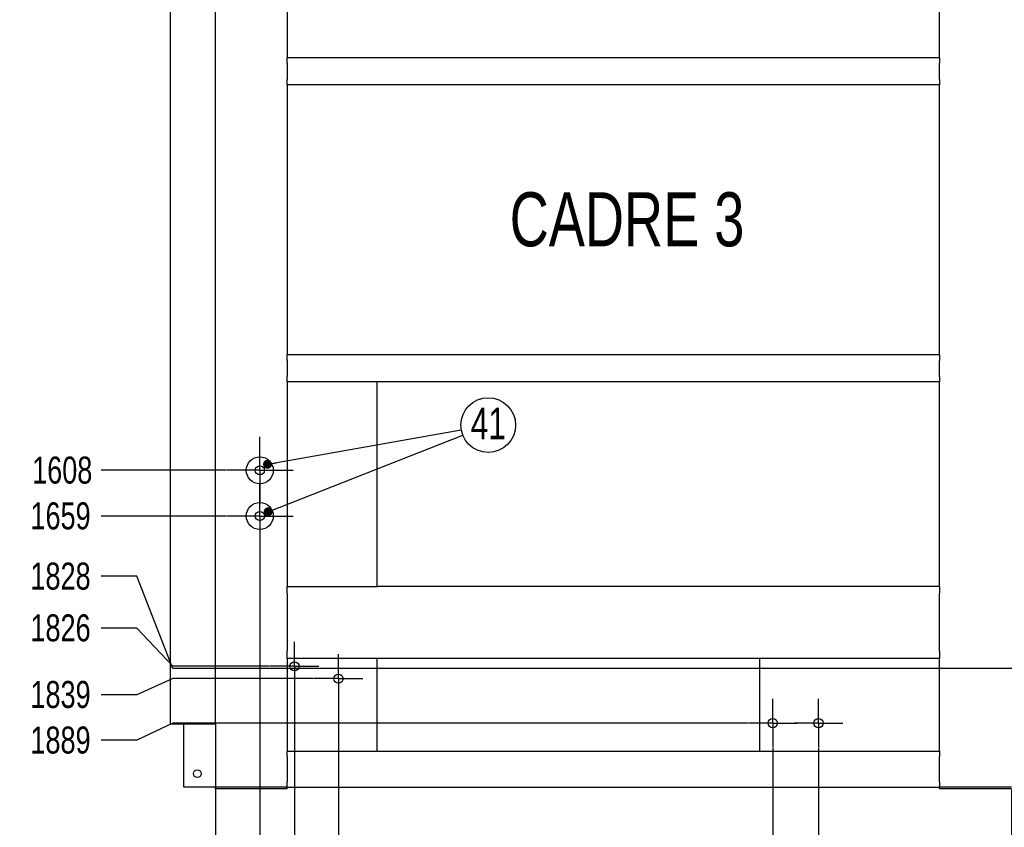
# Model space of a CAD drawing. Header units: millimetres. Extents: x 0 to 841, y 0 to 594.
# Tile 7 of 13: x 387 to 496, y 120 to 209. Entities that reach past the tile are written whole.
import ezdxf

# ---------------------------------------------------------------- set-up
doc = ezdxf.new("R2010")
doc.units = ezdxf.units.MM
doc.header["$PDSIZE"] = -1
doc.linetypes.add('CENTERX2', pattern=[20.32, 12.7, -2.54, 2.54, -2.54])
for name, color, linetype in [('COTES', 1, 'Continuous'), ('NOTES', 6, 'Continuous'), ('TRAIT-MIXTES', 3, 'CENTERX2')]:
    doc.layers.add(name, color=color, linetype=linetype)
doc.layers.add('TRAIT-FORT', color=4, linetype='Continuous', lineweight=25)
doc.styles.add('SLDTEXTSTYLE0', font='TXT', dxfattribs={"width": 0.75})
doc.dimstyles.new('SLDDIMSTYLE4', dxfattribs={"dimtxt": 3, "dimasz": 0.333333, "dimexe": 0, "dimexo": 0.0625, "dimgap": 0.75, "dimtad": 0, "dimtih": 1, "dimtoh": 1, "dimdec": 0, "dimlfac": 10, "dimrnd": 1e-09, "dimdsep": 46, "dimtxsty": 'SLDTEXTSTYLE0', "dimblk1": 'ORIGIN', "dimblk2": 'ORIGIN', "dimsah": 1, "dimcen": 0.09, "dimadec": 0, "dimazin": 2, "dimtfac": 1, "dimtdec": 0, "dimtofl": 0, "dimtmove": 0, "dimatfit": 3, "dimldrblk": 'ORIGIN', "dimfxl": 1, "dimfrac": 2, "dimtolj": 1, "dimtzin": 12, "dimarcsym": 0})
doc.dimstyles.new('SLDDIMSTYLE5', dxfattribs={"dimtxt": 3, "dimasz": 2, "dimexe": 0, "dimexo": 0.0625, "dimgap": 0.75, "dimtad": 0, "dimtih": 1, "dimtoh": 1, "dimdec": 0, "dimlfac": 10, "dimrnd": 1e-09, "dimzin": 12, "dimdsep": 46, "dimtxsty": 'SLDTEXTSTYLE0', "dimsah": 1, "dimcen": 0.09, "dimadec": 0, "dimazin": 3, "dimtfac": 1, "dimtdec": 0, "dimtofl": 0, "dimtmove": 0, "dimatfit": 3, "dimfxl": 1, "dimfrac": 2, "dimtolj": 1, "dimtzin": 12, "dimarcsym": 0})
doc.dimstyles.new('SLDDIMSTYLE6', dxfattribs={"dimtxt": 0.18, "dimasz": 1, "dimexe": 0, "dimexo": 0.0625, "dimgap": 0, "dimtad": 0, "dimtih": 1, "dimtoh": 1, "dimdec": 0, "dimrnd": 1e-09, "dimzin": 0, "dimdsep": 46, "dimtxsty": 'Standard', "dimblk1": 'DOT', "dimblk2": 'DOT', "dimsah": 1, "dimcen": 0.09, "dimadec": 0, "dimazin": 0, "dimtfac": 1, "dimtdec": 0, "dimtofl": 0, "dimtmove": 0, "dimatfit": 3, "dimldrblk": 'DOT', "dimfxl": 1, "dimfrac": 2, "dimtolj": 1, "dimtzin": 0, "dimarcsym": 0})

# ---------------------------------------------------------------- blocks, each defined once
blk = doc.blocks.new('_D_63')
at = {"layer": 'COTES', "color": 0, "lineweight": -2, "transparency": 16777216}
blk.add_line((409.81, 159.38), (395.92, 159.38), dxfattribs=at)
at = {"layer": 'Defpoints', "color": 0, "transparency": 16777216}
for p in [(497.13, 320.19), (395.92, 159.38), (409.87, 159.38)]:
    blk.add_point(p, dxfattribs=at)
at = {"layer": 'COTES', "color": 0, "transparency": 16777216, "insert": (391.61, 159.38), "char_height": 3, "attachment_point": 5, "style": 'SLDTEXTSTYLE0'}
blk.add_mtext('\\A1;1608', dxfattribs=at)
blk = doc.blocks.new('_D_64')
at = {"layer": 'COTES', "color": 0, "lineweight": -2, "transparency": 16777216}
blk.add_line((409.81, 154.3), (395.92, 154.3), dxfattribs=at)
at = {"layer": 'Defpoints', "color": 0, "transparency": 16777216}
for p in [(497.13, 320.19), (395.92, 154.3), (409.87, 154.3)]:
    blk.add_point(p, dxfattribs=at)
at = {"layer": 'COTES', "color": 0, "transparency": 16777216, "insert": (391.42, 154.3), "char_height": 3, "attachment_point": 5, "style": 'SLDTEXTSTYLE0'}
blk.add_mtext('\\A1;1659', dxfattribs=at)
blk = doc.blocks.new('_D_65')
at = {"layer": 'COTES', "color": 0, "lineweight": -2, "transparency": 16777216}
for p, q in [((399.92, 147.61), (395.92, 147.61)), ((403.92, 137.36), (399.92, 147.61)), ((501.34, 137.36), (403.92, 137.36))]:
    blk.add_line(p, q, dxfattribs=at)
at = {"layer": 'Defpoints', "color": 0, "transparency": 16777216}
for p in [(497.13, 320.19), (395.92, 147.61), (501.4, 137.36)]:
    blk.add_point(p, dxfattribs=at)
at = {"layer": 'COTES', "color": 0, "transparency": 16777216, "insert": (391.42, 147.61), "char_height": 3, "attachment_point": 5, "style": 'SLDTEXTSTYLE0'}
blk.add_mtext('\\A1;1828', dxfattribs=at)
blk = doc.blocks.new('_D_66')
at = {"layer": 'COTES', "color": 0, "lineweight": -2, "transparency": 16777216}
for p, q in [((399.92, 141.86), (395.92, 141.86)), ((403.92, 137.61), (399.92, 141.86)), ((414.66, 137.61), (403.92, 137.61))]:
    blk.add_line(p, q, dxfattribs=at)
at = {"layer": 'Defpoints', "color": 0, "transparency": 16777216}
for p in [(497.13, 320.19), (395.92, 141.86), (414.72, 137.61)]:
    blk.add_point(p, dxfattribs=at)
at = {"layer": 'COTES', "color": 0, "transparency": 16777216, "insert": (391.42, 141.86), "char_height": 3, "attachment_point": 5, "style": 'SLDTEXTSTYLE0'}
blk.add_mtext('\\A1;1826', dxfattribs=at)
blk = doc.blocks.new('_D_67')
at = {"layer": 'COTES', "color": 0, "lineweight": -2, "transparency": 16777216}
for p, q in [((403.92, 136.24), (399.92, 134.46)), ((419.54, 136.24), (403.92, 136.24)), ((399.92, 134.46), (395.92, 134.46))]:
    blk.add_line(p, q, dxfattribs=at)
at = {"layer": 'Defpoints', "color": 0, "transparency": 16777216}
for p in [(497.13, 320.19), (419.6, 136.24), (395.92, 134.46)]:
    blk.add_point(p, dxfattribs=at)
at = {"layer": 'COTES', "color": 0, "transparency": 16777216, "insert": (391.42, 134.46), "char_height": 3, "attachment_point": 5, "style": 'SLDTEXTSTYLE0'}
blk.add_mtext('\\A1;1839', dxfattribs=at)
blk = doc.blocks.new('_D_68')
at = {"layer": 'COTES', "color": 0, "lineweight": -2, "transparency": 16777216}
for p, q in [((403.92, 131.3), (399.92, 129.4)), ((467.81, 131.3), (403.92, 131.3)), ((399.92, 129.4), (395.92, 129.4))]:
    blk.add_line(p, q, dxfattribs=at)
at = {"layer": 'Defpoints', "color": 0, "transparency": 16777216}
for p in [(497.13, 320.19), (467.88, 131.3), (395.92, 129.4)]:
    blk.add_point(p, dxfattribs=at)
at = {"layer": 'COTES', "color": 0, "transparency": 16777216, "insert": (391.42, 129.4), "char_height": 3, "attachment_point": 5, "style": 'SLDTEXTSTYLE0'}
blk.add_mtext('\\A1;1889', dxfattribs=at)
blk = doc.blocks.new('_D_90')
at = {"layer": 'COTES', "color": 0, "lineweight": -2, "transparency": 16777216}
blk.add_line((501.4, 140.39), (501.4, 330.19), dxfattribs=at)
at = {"layer": 'Defpoints', "color": 0, "transparency": 16777216}
for p in [(501.4, 330.19), (408.63, 316.19), (501.4, 140.33)]:
    blk.add_point(p, dxfattribs=at)
at = {"layer": 'COTES', "color": 0, "transparency": 16777216, "insert": (501.4, 333.94), "char_height": 3, "attachment_point": 5, "rotation": 90, "style": 'SLDTEXTSTYLE0'}
blk.add_mtext('\\A1;928', dxfattribs=at)
blk = doc.blocks.new('_D_91')
at = {"layer": 'COTES', "color": 0, "lineweight": -2, "transparency": 16777216}
blk.add_line((597.1, 157.37), (597.1, 330.19), dxfattribs=at)
at = {"layer": 'Defpoints', "color": 0, "transparency": 16777216}
for p in [(597.1, 330.19), (408.63, 316.19), (597.1, 157.31)]:
    blk.add_point(p, dxfattribs=at)
at = {"layer": 'COTES', "color": 0, "transparency": 16777216, "insert": (597.1, 334.69), "char_height": 3, "attachment_point": 5, "rotation": 90, "style": 'SLDTEXTSTYLE0'}
blk.add_mtext('\\A1;1885', dxfattribs=at)
blk = doc.blocks.new('_D_93')
at = {"layer": 'COTES', "color": 0, "lineweight": -2, "transparency": 16777216}
for p, q in [((622.54, 326.19), (622.54, 330.19)), ((625.14, 322.19), (622.54, 326.19)), ((625.14, 169.74), (625.14, 322.19))]:
    blk.add_line(p, q, dxfattribs=at)
at = {"layer": 'Defpoints', "color": 0, "transparency": 16777216}
for p in [(622.54, 330.19), (408.63, 316.19), (625.14, 169.67)]:
    blk.add_point(p, dxfattribs=at)
at = {"layer": 'COTES', "color": 0, "transparency": 16777216, "insert": (622.54, 334.69), "char_height": 3, "attachment_point": 5, "rotation": 90, "style": 'SLDTEXTSTYLE0'}
blk.add_mtext('\\A1;2165', dxfattribs=at)
blk = doc.blocks.new('_D_97')
at = {"layer": 'COTES', "color": 0, "lineweight": -2, "transparency": 16777216}
blk.add_line((408.63, 131.13), (408.63, 108.12), dxfattribs=at)
at = {"layer": 'Defpoints', "color": 0, "transparency": 16777216}
for p in [(408.63, 131.19), (408.63, 131.19), (408.63, 108.12)]:
    blk.add_point(p, dxfattribs=at)
at = {"layer": 'COTES', "color": 0, "transparency": 16777216, "insert": (408.63, 106.81), "char_height": 3, "attachment_point": 5, "rotation": 90, "style": 'SLDTEXTSTYLE0'}
blk.add_mtext('\\A1;0', dxfattribs=at)
blk = doc.blocks.new('_Origin')
at = {"color": 0, "linetype": 'ByBlock', "lineweight": -2}
blk.add_line((0, 0), (-1, 0), dxfattribs=at)
blk.add_circle((0, 0), 0.5, dxfattribs=at)
blk = doc.blocks.new('_D_98')
at = {"layer": 'COTES', "color": 0, "lineweight": -2, "transparency": 16777216}
for p, q in [((413.57, 150.54), (413.57, 116.12)), ((413.57, 116.12), (413.44, 112.12)), ((413.44, 112.12), (413.44, 108.12))]:
    blk.add_line(p, q, dxfattribs=at)
at = {"layer": 'Defpoints', "color": 0, "transparency": 16777216}
for p in [(413.57, 150.6), (408.63, 131.19), (413.44, 108.12)]:
    blk.add_point(p, dxfattribs=at)
at = {"layer": 'COTES', "color": 0, "transparency": 16777216, "insert": (413.44, 105.5), "char_height": 3, "attachment_point": 5, "rotation": 90, "style": 'SLDTEXTSTYLE0'}
blk.add_mtext('\\A1;49', dxfattribs=at)
blk = doc.blocks.new('_D_99')
at = {"layer": 'COTES', "color": 0, "lineweight": -2, "transparency": 16777216}
for p, q in [((417.43, 134.84), (417.43, 116.12)), ((417.43, 116.12), (418.25, 112.12)), ((418.25, 112.12), (418.25, 108.12))]:
    blk.add_line(p, q, dxfattribs=at)
at = {"layer": 'Defpoints', "color": 0, "transparency": 16777216}
for p in [(417.43, 134.9), (408.63, 131.19), (418.25, 108.12)]:
    blk.add_point(p, dxfattribs=at)
at = {"layer": 'COTES', "color": 0, "transparency": 16777216, "insert": (418.25, 105.5), "char_height": 3, "attachment_point": 5, "rotation": 90, "style": 'SLDTEXTSTYLE0'}
blk.add_mtext('\\A1;88', dxfattribs=at)
blk = doc.blocks.new('_D_100')
at = {"layer": 'COTES', "color": 0, "lineweight": -2, "transparency": 16777216}
for p, q in [((422.31, 133.47), (422.31, 116.12)), ((422.31, 116.12), (423.06, 112.12)), ((423.06, 112.12), (423.06, 108.12))]:
    blk.add_line(p, q, dxfattribs=at)
at = {"layer": 'Defpoints', "color": 0, "transparency": 16777216}
for p in [(422.31, 133.53), (408.63, 131.19), (423.06, 108.12)]:
    blk.add_point(p, dxfattribs=at)
at = {"layer": 'COTES', "color": 0, "transparency": 16777216, "insert": (423.06, 104.75), "char_height": 3, "attachment_point": 5, "rotation": 90, "style": 'SLDTEXTSTYLE0'}
blk.add_mtext('\\A1;137', dxfattribs=at)
blk = doc.blocks.new('_D_101')
at = {"layer": 'COTES', "color": 0, "lineweight": -2, "transparency": 16777216}
blk.add_line((470.59, 128.53), (470.59, 108.12), dxfattribs=at)
at = {"layer": 'Defpoints', "color": 0, "transparency": 16777216}
for p in [(408.63, 131.19), (470.59, 128.59), (470.59, 108.12)]:
    blk.add_point(p, dxfattribs=at)
at = {"layer": 'COTES', "color": 0, "transparency": 16777216, "insert": (470.59, 104.56), "char_height": 3, "attachment_point": 5, "rotation": 90, "style": 'SLDTEXTSTYLE0'}
blk.add_mtext('\\A1;620', dxfattribs=at)
blk = doc.blocks.new('_D_102')
at = {"layer": 'COTES', "color": 0, "lineweight": -2, "transparency": 16777216}
blk.add_line((475.67, 128.53), (475.67, 108.12), dxfattribs=at)
at = {"layer": 'Defpoints', "color": 0, "transparency": 16777216}
for p in [(408.63, 131.19), (475.67, 128.59), (475.67, 108.12)]:
    blk.add_point(p, dxfattribs=at)
at = {"layer": 'COTES', "color": 0, "transparency": 16777216, "insert": (475.67, 104.56), "char_height": 3, "attachment_point": 5, "rotation": 90, "style": 'SLDTEXTSTYLE0'}
blk.add_mtext('\\A1;670', dxfattribs=at)
blk = doc.blocks.new('_D_103')
at = {"layer": 'COTES', "color": 0, "lineweight": -2, "transparency": 16777216}
blk.add_line((497.13, 123.93), (497.13, 108.12), dxfattribs=at)
at = {"layer": 'Defpoints', "color": 0, "transparency": 16777216}
for p in [(408.63, 131.19), (497.13, 123.99), (497.13, 108.12)]:
    blk.add_point(p, dxfattribs=at)
at = {"layer": 'COTES', "color": 0, "transparency": 16777216, "insert": (497.13, 104.37), "char_height": 3, "attachment_point": 5, "rotation": 90, "style": 'SLDTEXTSTYLE0'}
blk.add_mtext('\\A1;885', dxfattribs=at)
blk = doc.blocks.new('_D_104')
at = {"layer": 'COTES', "color": 0, "lineweight": -2, "transparency": 16777216}
blk.add_line((592.13, 128.13), (592.13, 108.12), dxfattribs=at)
at = {"layer": 'Defpoints', "color": 0, "transparency": 16777216}
for p in [(408.63, 131.19), (592.13, 128.19), (592.13, 108.12)]:
    blk.add_point(p, dxfattribs=at)
at = {"layer": 'COTES', "color": 0, "transparency": 16777216, "insert": (592.13, 103.62), "char_height": 3, "attachment_point": 5, "rotation": 90, "style": 'SLDTEXTSTYLE0'}
blk.add_mtext('\\A1;1835', dxfattribs=at)
blk = doc.blocks.new('_D_105')
at = {"layer": 'COTES', "color": 0, "lineweight": -2, "transparency": 16777216}
blk.add_line((620.34, 134.45), (620.34, 108.12), dxfattribs=at)
at = {"layer": 'Defpoints', "color": 0, "transparency": 16777216}
for p in [(620.34, 134.52), (408.63, 131.19), (620.34, 108.12)]:
    blk.add_point(p, dxfattribs=at)
at = {"layer": 'COTES', "color": 0, "transparency": 16777216, "insert": (620.34, 104), "char_height": 3, "attachment_point": 5, "rotation": 90, "style": 'SLDTEXTSTYLE0'}
blk.add_mtext('\\A1;2117', dxfattribs=at)
blk = doc.blocks.new('_D_106')
at = {"layer": 'COTES', "color": 0, "lineweight": -2, "transparency": 16777216}
blk.add_line((625.42, 134.45), (625.42, 108.12), dxfattribs=at)
at = {"layer": 'Defpoints', "color": 0, "transparency": 16777216}
for p in [(625.42, 134.52), (408.63, 131.19), (625.42, 108.12)]:
    blk.add_point(p, dxfattribs=at)
at = {"layer": 'COTES', "color": 0, "transparency": 16777216, "insert": (625.42, 103.62), "char_height": 3, "attachment_point": 5, "rotation": 90, "style": 'SLDTEXTSTYLE0'}
blk.add_mtext('\\A1;2168', dxfattribs=at)
blk = doc.blocks.new('_D_107')
at = {"layer": 'COTES', "color": 0, "lineweight": -2, "transparency": 16777216}
blk.add_line((672.75, 141.02), (672.75, 108.12), dxfattribs=at)
at = {"layer": 'Defpoints', "color": 0, "transparency": 16777216}
for p in [(672.75, 141.08), (408.63, 131.19), (672.75, 108.12)]:
    blk.add_point(p, dxfattribs=at)
at = {"layer": 'COTES', "color": 0, "transparency": 16777216, "insert": (672.75, 103.62), "char_height": 3, "attachment_point": 5, "rotation": 90, "style": 'SLDTEXTSTYLE0'}
blk.add_mtext('\\A1;2641', dxfattribs=at)
blk = doc.blocks.new('_D_108')
at = {"layer": 'COTES', "color": 0, "lineweight": -2, "transparency": 16777216}
blk.add_line((700.13, 128.13), (700.13, 108.12), dxfattribs=at)
at = {"layer": 'Defpoints', "color": 0, "transparency": 16777216}
for p in [(408.63, 131.19), (700.13, 128.19), (700.13, 108.12)]:
    blk.add_point(p, dxfattribs=at)
at = {"layer": 'COTES', "color": 0, "transparency": 16777216, "insert": (700.13, 103.62), "char_height": 3, "attachment_point": 5, "rotation": 90, "style": 'SLDTEXTSTYLE0'}
blk.add_mtext('\\A1;2915', dxfattribs=at)
blk = doc.blocks.new('SW_NOTE_16')
at = {"layer": 'NOTES', "color": 0}
blk.add_circle((2.99, 0.53), 3.04, dxfattribs=at)
at = {"layer": 'NOTES', "color": 0, "insert": (3, 2.46), "char_height": 3.5, "attachment_point": 2, "style": 'SLDTEXTSTYLE0'}
blk.add_mtext('41', dxfattribs=at)
blk = doc.blocks.new('_Dot')
at = {"color": 0, "linetype": 'ByBlock', "lineweight": -2}
blk.add_line((-0.5, 0), (-1, 0), dxfattribs=at)
at = {"color": 0, "linetype": 'ByBlock', "const_width": 0.5}
blk.add_lwpolyline([(-0.25, 0, 1), (0.25, 0, 1)], format="xyb", close=True, dxfattribs=at)
blk = doc.blocks.new('SW_CENTERMARKSYMBOL_48')
at = {"layer": 'TRAIT-MIXTES', "color": 0}
for p, q in [((0, 2.2), (0, 3.7)), ((0, 0), (0, 2.2)), ((-2.2, 0), (-3.7, 0)), ((0, 0), (-2.2, 0)), ((0, 0), (0, -2.2)), ((0, 0), (2.2, 0)), ((2.2, 0), (3.7, 0)), ((0, -2.2), (0, -3.7))]:
    blk.add_line(p, q, dxfattribs=at)
blk = doc.blocks.new('SW_CENTERMARKSYMBOL_49')
at = {"layer": 'TRAIT-MIXTES', "color": 0}
for p, q in [((0, 2.2), (0, 3.7)), ((0, 0), (0, 2.2)), ((-2.2, 0), (-3.7, 0)), ((0, 0), (-2.2, 0)), ((0, 0), (0, -2.2)), ((0, 0), (2.2, 0)), ((2.2, 0), (3.7, 0)), ((0, -2.2), (0, -3.7))]:
    blk.add_line(p, q, dxfattribs=at)
blk = doc.blocks.new('SW_CENTERMARKSYMBOL_50')
at = {"layer": 'TRAIT-MIXTES', "color": 0}
for p, q in [((0, 2.2), (0, 2.71)), ((0, 0), (0, 2.2)), ((-2.2, 0), (-2.71, 0)), ((0, 0), (-2.2, 0)), ((0, 0), (0, -2.2)), ((0, 0), (2.2, 0)), ((2.2, 0), (2.71, 0)), ((0, -2.2), (0, -2.71))]:
    blk.add_line(p, q, dxfattribs=at)
blk = doc.blocks.new('SW_CENTERMARKSYMBOL_51')
at = {"layer": 'TRAIT-MIXTES', "color": 0}
for p, q in [((0, 2.2), (0, 2.71)), ((0, 0), (0, 2.2)), ((-2.2, 0), (-2.71, 0)), ((0, 0), (-2.2, 0)), ((0, 0), (0, -2.2)), ((0, 0), (2.2, 0)), ((2.2, 0), (2.71, 0)), ((0, -2.2), (0, -2.71))]:
    blk.add_line(p, q, dxfattribs=at)
blk = doc.blocks.new('SW_CENTERMARKSYMBOL_52')
at = {"layer": 'TRAIT-MIXTES', "color": 0}
for p, q in [((0, 2.2), (0, 2.71)), ((0, 0), (0, 2.2)), ((-2.2, 0), (-2.71, 0)), ((0, 0), (-2.2, 0)), ((0, 0), (0, -2.2)), ((0, 0), (2.2, 0)), ((2.2, 0), (2.71, 0)), ((0, -2.2), (0, -2.71))]:
    blk.add_line(p, q, dxfattribs=at)
blk = doc.blocks.new('SW_CENTERMARKSYMBOL_53')
at = {"layer": 'TRAIT-MIXTES', "color": 0}
for p, q in [((0, 2.2), (0, 2.71)), ((0, 0), (0, 2.2)), ((-2.2, 0), (-2.71, 0)), ((0, 0), (-2.2, 0)), ((0, 0), (0, -2.2)), ((0, 0), (2.2, 0)), ((2.2, 0), (2.71, 0)), ((0, -2.2), (0, -2.71))]:
    blk.add_line(p, q, dxfattribs=at)

msp = doc.modelspace()

# ---------------------------------------------------------------- linework, layer by layer
at = {"layer": 'TRAIT-FORT', "lineweight": 25}
for p, q in [((403.63, 131.19), (403.63, 316.19)), ((408.63, 131.19), (408.63, 293.89)), ((416.63, 215.19), (416.63, 205.19)), ((489.13, 205.19), (489.13, 215.19)), ((416.63, 204.59), (416.63, 205.19)), ((489.13, 205.19), (416.63, 205.19)), ((489.13, 205.19), (489.13, 204.59)), ((416.63, 204.59), (416.63, 202.79)), ((489.13, 202.79), (489.13, 204.59)), ((416.63, 202.19), (416.63, 202.79)), ((489.13, 202.79), (489.13, 202.19)), ((416.63, 202.19), (416.63, 172.19)), ((489.13, 202.19), (416.63, 202.19)), ((489.13, 172.19), (489.13, 202.19)), ((416.63, 171.59), (416.63, 172.19)), ((489.13, 172.19), (416.63, 172.19)), ((489.13, 172.19), (489.13, 171.59)), ((416.63, 171.59), (416.63, 169.79)), ((489.13, 169.79), (489.13, 171.59)), ((416.63, 169.19), (416.63, 169.79)), ((489.13, 169.79), (489.13, 169.19)), ((416.63, 169.19), (416.63, 146.49)), ((426.63, 169.19), (416.63, 169.19)), ((426.63, 146.49), (426.63, 169.19)), ((489.13, 169.19), (426.63, 169.19)), ((489.13, 146.49), (489.13, 169.19)), ((416.63, 145.69), (416.63, 146.49)), ((416.63, 146.49), (426.63, 146.49)), ((416.63, 145.69), (416.63, 139.29)), ((489.13, 146.49), (426.63, 146.49)), ((489.13, 146.49), (489.13, 145.69)), ((489.13, 139.29), (489.13, 145.69)), ((416.63, 138.49), (416.63, 139.29)), ((489.13, 139.29), (489.13, 138.49)), ((416.63, 138.49), (416.63, 128.19)), ((426.63, 138.49), (416.63, 138.49)), ((469.13, 138.49), (426.63, 138.49)), ((426.63, 128.19), (426.63, 138.49)), ((469.13, 138.49), (469.13, 128.19)), ((489.13, 138.49), (469.13, 138.49)), ((489.13, 128.19), (489.13, 138.49)), ((408.63, 131.19), (403.63, 131.19)), ((405.13, 124.19), (405.13, 131.19)), ((408.63, 131.19), (408.63, 124.19)), ((416.63, 127.59), (416.63, 128.19)), ((416.63, 128.19), (426.63, 128.19)), ((426.63, 128.19), (469.13, 128.19)), ((469.13, 128.19), (489.13, 128.19)), ((489.13, 128.19), (489.13, 127.59)), ((416.63, 127.59), (416.63, 124.79)), ((489.13, 124.79), (489.13, 127.59)), ((416.63, 124.19), (416.63, 124.79)), ((489.13, 124.79), (489.13, 124.19)), ((408.63, 124.19), (405.13, 124.19)), ((409.43, 124.19), (408.63, 124.19)), ((408.63, 123.99), (408.63, 124.19)), ((409.43, 123.99), (408.63, 123.99)), ((415.83, 124.19), (409.43, 124.19)), ((415.83, 123.99), (409.43, 123.99)), ((416.63, 124.19), (415.83, 124.19)), ((416.63, 123.99), (415.83, 123.99)), ((416.63, 124.19), (489.13, 124.19)), ((416.63, 123.99), (416.63, 124.19)), ((489.93, 124.19), (489.13, 124.19)), ((489.13, 123.99), (489.13, 124.19)), ((489.93, 123.99), (489.13, 123.99)), ((496.33, 124.19), (489.93, 124.19)), ((496.33, 123.99), (489.93, 123.99)), ((497.13, 124.19), (496.33, 124.19)), ((497.13, 123.99), (496.33, 123.99))]:
    msp.add_line(p, q, dxfattribs=at)
for centre, radius in [((413.57, 159.38), 1.5), ((413.57, 159.38), 0.51), ((413.57, 154.3), 1.5), ((413.57, 154.3), 0.51), ((417.43, 137.61), 0.51), ((422.31, 136.24), 0.51), ((470.59, 131.3), 0.51), ((475.67, 131.3), 0.51), ((406.63, 125.69), 0.425)]:
    msp.add_circle(centre, radius, dxfattribs=at)

# ---------------------------------------------------------------- block references
at = {"layer": 'NOTES'}
msp.add_blockref('SW_NOTE_16', (435.97, 163.87), dxfattribs=at)
at = {"layer": 'TRAIT-MIXTES'}
for name, p in [('SW_CENTERMARKSYMBOL_48', (413.57, 159.38)), ('SW_CENTERMARKSYMBOL_49', (413.57, 154.3)), ('SW_CENTERMARKSYMBOL_50', (417.43, 137.61)), ('SW_CENTERMARKSYMBOL_51', (422.31, 136.24)), ('SW_CENTERMARKSYMBOL_53', (470.59, 131.3)), ('SW_CENTERMARKSYMBOL_52', (475.67, 131.3))]:
    msp.add_blockref(name, p, dxfattribs=at)

# ---------------------------------------------------------------- texts
at = {"layer": 'NOTES', "insert": (454.39, 190.26), "char_height": 6, "attachment_point": 2, "style": 'SLDTEXTSTYLE0'}
msp.add_mtext('CADRE 3', dxfattribs=at)

# ---------------------------------------------------------------- dimensions: what is measured, and where the dimension line sits
at = {"layer": 'COTES'}
for feature_location, offset, dtype, origin, dimstyle, picture, middle in [((597.1, 157.31), (0, 172.88), 1, (408.63, 316.19), 'SLDDIMSTYLE5', '_D_91', (597.1, 334.69)), ((625.14, 169.67), (-2.6, 160.52), 1, (408.63, 316.19), 'SLDDIMSTYLE5', '_D_93', (622.54, 334.69)), ((501.4, 140.33), (0, 189.86), 1, (408.63, 316.19), 'SLDDIMSTYLE5', '_D_90', (501.4, 333.94)), ((409.87, 154.3), (-13.94, 0), 0, (497.13, 320.19), 'SLDDIMSTYLE5', '_D_64', (391.42, 154.3)), ((501.4, 137.36), (-105.48, 10.25), 0, (497.13, 320.19), 'SLDDIMSTYLE5', '_D_65', (391.42, 147.61)), ((414.72, 137.61), (-18.79, 4.25), 0, (497.13, 320.19), 'SLDDIMSTYLE5', '_D_66', (391.42, 141.86)), ((419.6048, 136.2444), (-23.6806, -1.7871), 0, (497.1271, 320.1897), 'SLDDIMSTYLE5', '_D_67', (391.4241, 134.4573)), ((467.88, 131.3), (-71.95, -1.91), 0, (497.13, 320.19), 'SLDDIMSTYLE5', '_D_68', (391.42, 129.4)), ((409.87, 159.38), (-13.94, 0), 0, (497.13, 320.19), 'SLDDIMSTYLE5', '_D_63', (391.61, 159.38)), ((413.57, 150.6), (-0.13, -42.48), 1, (408.63, 131.19), 'SLDDIMSTYLE5', '_D_98', (413.44, 105.5)), ((672.75, 141.08), (0, -32.96), 1, (408.63, 131.19), 'SLDDIMSTYLE5', '_D_107', (672.75, 103.62)), ((417.43, 134.9), (0.82, -26.78), 1, (408.63, 131.19), 'SLDDIMSTYLE5', '_D_99', (418.25, 105.5)), ((620.34, 134.52), (0, -26.39), 1, (408.63, 131.19), 'SLDDIMSTYLE5', '_D_105', (620.34, 104)), ((625.42, 134.52), (0, -26.39), 1, (408.63, 131.19), 'SLDDIMSTYLE5', '_D_106', (625.42, 103.62)), ((422.31, 133.53), (0.74, -25.41), 1, (408.63, 131.19), 'SLDDIMSTYLE5', '_D_100', (423.06, 104.75)), ((408.62710884, 131.18971797), (0, -23.06718894), 1, (408.62710884, 131.18971797), 'SLDDIMSTYLE4', '_D_97', (408.62710884, 106.81002902)), ((470.59, 128.59), (0, -20.47), 1, (408.63, 131.19), 'SLDDIMSTYLE5', '_D_101', (470.59, 104.56)), ((475.67, 128.59), (0, -20.47), 1, (408.63, 131.19), 'SLDDIMSTYLE5', '_D_102', (475.67, 104.56)), ((497.13, 123.99), (0, -15.87), 1, (408.63, 131.19), 'SLDDIMSTYLE5', '_D_103', (497.13, 104.37)), ((592.13, 128.19), (0, -20.07), 1, (408.63, 131.19), 'SLDDIMSTYLE5', '_D_104', (592.13, 103.62)), ((700.13, 128.19), (0, -20.07), 1, (408.63, 131.19), 'SLDDIMSTYLE5', '_D_108', (700.13, 103.62))]:
    dim = msp.add_ordinate_dim(feature_location=feature_location, offset=offset, dtype=dtype, origin=origin, dimstyle=dimstyle, dxfattribs=at)
    dim.commit()
    dim.dimension.update_dxf_attribs({"geometry": picture, "text_midpoint": middle})

# ---------------------------------------------------------------- leaders
at = {"layer": 'NOTES'}
for points in [[(414.43, 160.05), (435.97, 163.87)], [(414.49, 154.76), (436.14, 163.29)]]:
    msp.add_leader(points, dimstyle='SLDDIMSTYLE6', dxfattribs=at)

doc.saveas('drawing.dxf')
